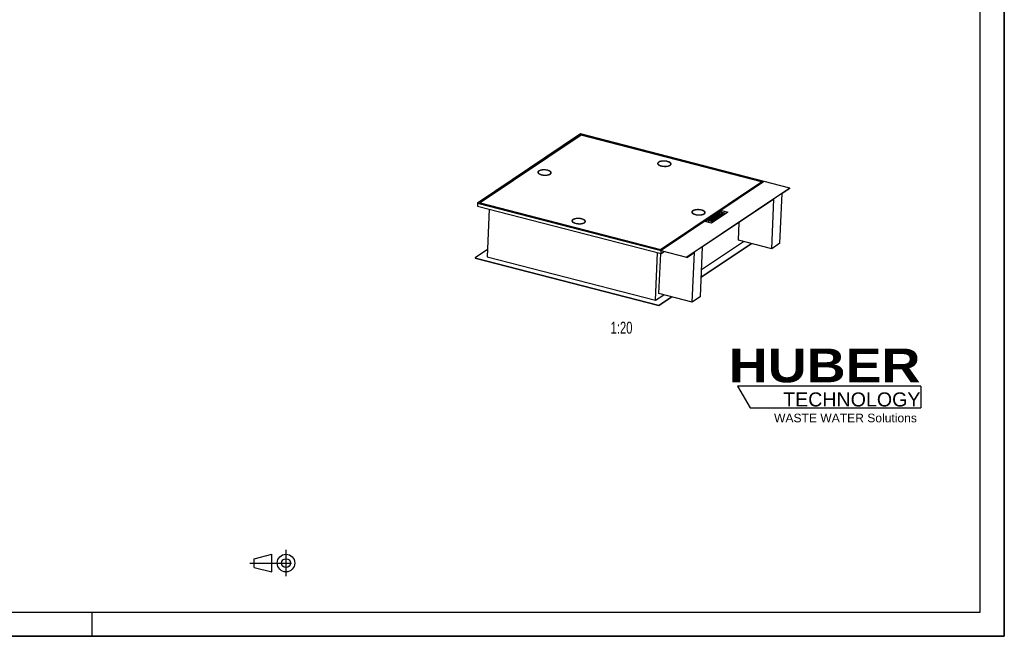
# Model space of a CAD drawing. Header units: millimetres. Extents: x 0 to 8400, y 0 to 5940.
# Tile 2 of 6: x 4298 to 8400, y 0 to 2568. Entities that reach past the tile are written whole.
import ezdxf

# ---------------------------------------------------------------- set-up
doc = ezdxf.new("R2010")
doc.units = ezdxf.units.MM
doc.header["$LTSCALE"] = 462
doc.linetypes.add('CENTER', pattern=[0.6, 0.375, -0.075, 0.075, -0.075])
doc.layers.get('0').update_dxf_attribs({"linetype": 'CONTINUOUS'})
for name, color, linetype in [('_ACHSEN', 7, 'CONTINUOUS'), ('_KURVEN', 7, 'CONTINUOUS'), ('_ZEICHNUNGSELEM', 7, 'CONTINUOUS'), ('HUBER_Logo_BL2', 7, 'CONTINUOUS')]:
    doc.layers.add(name, color=color, linetype=linetype)
doc.styles.get("Standard").update_dxf_attribs({"font": 'txt', "width": 0.7})
doc.styles.add('TEXTSTYLE_2', font='ariblk.ttf')
doc.styles.add('TEXTSTYLE_3', font='arial.ttf')

# ---------------------------------------------------------------- blocks, each defined once
blk = doc.blocks.new('HUBER_LOGO_BL2', base_point=(7675, 1007.5))
at = {"layer": 'HUBER_Logo_BL2', "color": 5, "linetype": 'CONTINUOUS'}
for p, q in [((8052.9, 1042), (7287.9, 1042)), ((7287.9, 1042), (7341.9, 952)), ((8052.9, 1042), (8052.9, 952)), ((7341.9, 952), (8052.9, 952))]:
    blk.add_line(p, q, dxfattribs=at)
at = {"layer": 'HUBER_Logo_BL2', "color": 2, "linetype": 'CONTINUOUS', "attachment_point": 3, "line_spacing_factor": 0.78}
for s, insert, char_height, width, style in [('HUBER\\P\\fArial;\\H58.5;TECHNOLOGY ', (8050.7, 1198.2), 140.4, 775.343, 'TEXTSTYLE_2'), ('WASTE WATER Solutions', (8036, 927.2), 36, 594.067, 'TEXTSTYLE_3')]:
    blk.add_mtext(s, dxfattribs=dict(at, insert=insert, char_height=char_height, width=width, style=style))
blk = doc.blocks.new('PROJEKTIONSMETHODE_1_BL3', base_point=(5360, 305))
at = {"color": 2, "linetype": 'CONTINUOUS'}
for p, q in [((5275.7, 323.3), (5349, 341.7)), ((5349, 268.3), (5349, 341.7)), ((5275.7, 286.7), (5275.7, 323.3)), ((5275.7, 286.7), (5349, 268.3))]:
    blk.add_line(p, q, dxfattribs=at)
at = {"color": 2, "linetype": 'CENTER'}
for p, q in [((5407.7, 360), (5407.7, 250)), ((5257.3, 305), (5462.7, 305))]:
    blk.add_line(p, q, dxfattribs=at)
at = {"color": 2, "linetype": 'CONTINUOUS'}
for radius in [36.7, 18.3]:
    blk.add_circle((5407.7, 305), radius, dxfattribs=at)

msp = doc.modelspace()

# ---------------------------------------------------------------- linework, layer by layer
at = {"color": 7, "linetype": 'CONTINUOUS'}
for p, q in [((8400, 0), (8400, 5940)), ((6634.78, 2091.81), (6205.61, 1804.28)), ((6635.55, 2090.7), (6208.33, 1804.49)), ((6637.85, 2087.38), (6216.49, 1805.1)), ((7506.28, 1866.6), (6634.78, 2091.81)), ((6635.33, 2085.7), (6635.55, 2090.7)), ((7397.24, 1893.87), (6635.55, 2090.7)), ((7389.08, 1893.26), (6637.85, 2087.38)), ((6956.76, 1967.36), (6956.84, 1969.19)), ((6457.63, 1930.7), (6457.71, 1932.54)), ((6511.58, 1928.38), (6511.66, 1930.22)), ((7010.71, 1965.04), (7010.79, 1966.87)), ((6967.65, 1609.14), (7389, 1891.42)), ((6967.73, 1610.97), (7389.08, 1893.26)), ((6970.02, 1607.66), (7397.24, 1893.87)), ((7389.08, 1893.26), (7389, 1891.42)), ((7506.28, 1866.6), (7077.11, 1579.08)), ((7385.25, 1885.84), (7381.94, 1886.69)), ((7506.2, 1864.77), (7474.43, 1843.48)), ((7506.2, 1864.77), (7506.28, 1866.6)), ((6216.49, 1805.1), (6216.41, 1803.26)), ((6216.49, 1805.1), (6967.73, 1610.97)), ((7440.22, 1820.56), (7143.02, 1621.45)), ((7431.34, 1614.09), (7440.22, 1820.56)), ((7465.56, 1637.01), (7474.43, 1843.48)), ((6205.61, 1804.28), (6205.06, 1791.43)), ((6205.06, 1791.43), (6970.23, 1593.71)), ((6205.61, 1804.28), (7077.11, 1579.08)), ((6208.33, 1804.49), (6970.02, 1607.66)), ((6216.41, 1803.26), (6967.65, 1609.14)), ((6220.78, 1802.14), (6219.85, 1801.51)), ((6254.68, 1778.61), (6246.16, 1580.49)), ((7099.06, 1764.95), (7099.14, 1766.79)), ((7153.01, 1762.63), (7153.09, 1764.47)), ((6599.93, 1728.3), (6600.01, 1730.13)), ((6653.88, 1725.98), (6653.96, 1727.82)), ((7292.77, 1649.9), (7295.95, 1723.91)), ((7139.01, 1528.17), (7312.93, 1644.69)), ((7431.34, 1614.09), (7292.77, 1649.9)), ((6247.49, 1611.32), (6195.83, 1576.71)), ((6967.73, 1610.97), (6967.65, 1609.14)), ((6970.23, 1593.71), (6970.71, 1604.72)), ((6970.23, 1593.71), (6982.23, 1601.74)), ((7077.03, 1577.24), (6970.71, 1604.72)), ((7134.15, 1414.99), (7143.02, 1621.45)), ((7137.61, 1495.51), (7347.1, 1635.86)), ((7137.69, 1497.35), (7345.18, 1636.36)), ((7465.56, 1637.01), (7431.34, 1614.09)), ((6195.83, 1576.71), (6195.75, 1574.87)), ((6195.75, 1574.87), (6960.93, 1377.15)), ((6195.83, 1576.71), (6961.01, 1378.98)), ((6246.16, 1580.49), (6946.85, 1399.43)), ((6946.85, 1399.43), (6955.36, 1597.55)), ((6961.36, 1427.87), (6968.51, 1594.15)), ((7077.03, 1577.24), (7108.8, 1598.53)), ((7077.03, 1577.24), (7077.11, 1579.08)), ((7099.93, 1392.06), (7108.8, 1598.53)), ((6946.85, 1399.43), (6981.52, 1422.66)), ((6960.93, 1377.15), (7015.69, 1413.83)), ((6961.01, 1378.98), (7013.77, 1414.33)), ((7099.93, 1392.06), (6961.36, 1427.87)), ((7134.15, 1414.99), (7099.93, 1392.06)), ((6961.01, 1378.98), (6960.93, 1377.15)), ((0, 0), (8400, 0))]:
    msp.add_line(p, q, dxfattribs=at)
at = {"color": 3, "linetype": 'CONTINUOUS'}
for p, q in [((8400, 5940), (8400, 0)), ((4600, 0), (4600, 100)), ((8400, 0), (0, 0))]:
    msp.add_line(p, q, dxfattribs=at)
at = {"color": 5, "linetype": 'CONTINUOUS'}
for p, q in [((8300, 100), (8300, 5840)), ((100, 100), (8300, 100))]:
    msp.add_line(p, q, dxfattribs=at)
at = {"color": 7, "linetype": 'CONTINUOUS'}
for points, knots in [([(6956.84, 1969.19), (6956.81, 1968.59), (6957.05, 1967.3), (6958.16, 1965.5), (6959.94, 1963.82), (6962.35, 1962.26), (6965.32, 1960.86), (6970.12, 1959.18), (6976.95, 1957.76), (6985.55, 1957.12), (6993.96, 1957.57), (7000.42, 1958.85), (7004.74, 1960.46), (7006.56, 1961.42), (7007.35, 1961.95)], [0, 0, 0, 0, 0.032266, 0.0687481, 0.1120977, 0.1633455, 0.2224327, 0.288616, 0.437095, 0.5963488, 0.7518959, 0.8898749, 0.9488602, 1, 1, 1, 1]), ([(6960.28, 1974.11), (6959.77, 1973.77), (6958.86, 1973.07), (6957.76, 1971.85), (6957.05, 1970.56), (6956.86, 1969.64), (6956.84, 1969.19)], [0, 0, 0, 0, 0.2957975, 0.5552778, 0.7858516, 1, 1, 1, 1]), ([(7010.79, 1966.87), (7010.82, 1967.47), (7010.58, 1968.77), (7009.47, 1970.57), (7007.69, 1972.25), (7005.28, 1973.81), (7002.31, 1975.21), (6997.51, 1976.89), (6990.68, 1978.31), (6982.08, 1978.95), (6973.67, 1978.5), (6967.21, 1977.22), (6962.89, 1975.61), (6961.07, 1974.64), (6960.28, 1974.11)], [0, 0, 0, 0, 0.032266, 0.0687481, 0.1120977, 0.1633455, 0.2224327, 0.288616, 0.437095, 0.5963488, 0.7518959, 0.8898749, 0.9488602, 1, 1, 1, 1]), ([(6457.71, 1932.54), (6457.69, 1931.94), (6457.92, 1930.64), (6459.03, 1928.85), (6460.82, 1927.16), (6463.22, 1925.61), (6466.19, 1924.2), (6471, 1922.53), (6477.82, 1921.1), (6486.42, 1920.47), (6494.83, 1920.91), (6501.29, 1922.19), (6505.62, 1923.8), (6507.43, 1924.77), (6508.22, 1925.3)], [0, 0, 0, 0, 0.032266, 0.0687481, 0.1120977, 0.1633455, 0.2224327, 0.288616, 0.437095, 0.5963488, 0.7518959, 0.8898749, 0.9488602, 1, 1, 1, 1]), ([(6461.16, 1937.46), (6460.65, 1937.12), (6459.73, 1936.41), (6458.63, 1935.2), (6457.92, 1933.9), (6457.73, 1932.98), (6457.71, 1932.54)], [0, 0, 0, 0, 0.2957975, 0.5552778, 0.7858516, 1, 1, 1, 1]), ([(6511.66, 1930.22), (6511.69, 1930.82), (6511.45, 1932.12), (6510.34, 1933.91), (6508.56, 1935.6), (6506.15, 1937.15), (6503.18, 1938.55), (6498.38, 1940.23), (6491.56, 1941.65), (6482.96, 1942.29), (6474.54, 1941.85), (6468.08, 1940.56), (6463.76, 1938.96), (6461.95, 1937.99), (6461.16, 1937.46)], [0, 0, 0, 0, 0.032266, 0.0687481, 0.1120977, 0.1633455, 0.2224327, 0.288616, 0.437095, 0.5963488, 0.7518959, 0.8898749, 0.9488602, 1, 1, 1, 1]), ([(6508.22, 1925.3), (6508.73, 1925.64), (6509.65, 1926.34), (6510.75, 1927.56), (6511.45, 1928.86), (6511.64, 1929.78), (6511.66, 1930.22)], [0, 0, 0, 0, 0.2957975, 0.5552778, 0.7858516, 1, 1, 1, 1]), ([(6956.76, 1967.36), (6956.76, 1967.24), (6956.76, 1966.76), (6956.84, 1966.27), (6956.94, 1965.93)], [0, 0, 0, 0, 0.2467692, 1, 1, 1, 1]), ([(7007.35, 1961.95), (7007.85, 1962.29), (7008.77, 1963), (7009.87, 1964.21), (7010.58, 1965.51), (7010.77, 1966.43), (7010.79, 1966.87)], [0, 0, 0, 0, 0.2957975, 0.5552778, 0.7858516, 1, 1, 1, 1]), ([(7099.14, 1766.79), (7099.11, 1766.19), (7099.34, 1764.89), (7100.46, 1763.1), (7102.24, 1761.41), (7104.64, 1759.86), (7107.62, 1758.45), (7112.42, 1756.78), (7119.24, 1755.35), (7127.84, 1754.72), (7136.26, 1755.16), (7142.72, 1756.44), (7147.04, 1758.05), (7148.85, 1759.02), (7149.64, 1759.55)], [0, 0, 0, 0, 0.032266, 0.0687481, 0.1120977, 0.1633455, 0.2224327, 0.288616, 0.437095, 0.5963488, 0.7518959, 0.8898749, 0.9488602, 1, 1, 1, 1]), ([(7102.58, 1771.71), (7102.07, 1771.37), (7101.15, 1770.66), (7100.05, 1769.45), (7099.35, 1768.15), (7099.16, 1767.23), (7099.14, 1766.79)], [0, 0, 0, 0, 0.2957975, 0.5552778, 0.7858516, 1, 1, 1, 1]), ([(7153.09, 1764.47), (7153.11, 1765.07), (7152.88, 1766.37), (7151.76, 1768.16), (7149.98, 1769.85), (7147.58, 1771.4), (7144.61, 1772.8), (7139.8, 1774.48), (7132.98, 1775.9), (7124.38, 1776.54), (7115.97, 1776.1), (7109.51, 1774.81), (7105.18, 1773.21), (7103.37, 1772.24), (7102.58, 1771.71)], [0, 0, 0, 0, 0.032266, 0.0687481, 0.1120977, 0.1633455, 0.2224327, 0.288616, 0.437095, 0.5963488, 0.7518959, 0.8898749, 0.9488602, 1, 1, 1, 1]), ([(7149.64, 1759.55), (7150.15, 1759.89), (7151.07, 1760.59), (7152.17, 1761.81), (7152.88, 1763.11), (7153.07, 1764.03), (7153.09, 1764.47)], [0, 0, 0, 0, 0.2957975, 0.5552778, 0.7858516, 1, 1, 1, 1]), ([(6600.01, 1730.13), (6599.98, 1729.54), (6600.22, 1728.24), (6601.33, 1726.44), (6603.11, 1724.76), (6605.52, 1723.2), (6608.49, 1721.8), (6613.29, 1720.12), (6620.12, 1718.7), (6628.72, 1718.06), (6637.13, 1718.51), (6643.59, 1719.79), (6647.91, 1721.4), (6649.73, 1722.37), (6650.52, 1722.89)], [0, 0, 0, 0, 0.032266, 0.0687481, 0.1120977, 0.1633455, 0.2224327, 0.288616, 0.437095, 0.5963488, 0.7518959, 0.8898749, 0.9488602, 1, 1, 1, 1]), ([(6603.45, 1735.06), (6602.94, 1734.71), (6602.03, 1734.01), (6600.93, 1732.79), (6600.22, 1731.5), (6600.03, 1730.58), (6600.01, 1730.13)], [0, 0, 0, 0, 0.2957975, 0.5552778, 0.7858516, 1, 1, 1, 1]), ([(6653.96, 1727.82), (6653.99, 1728.41), (6653.75, 1729.71), (6652.64, 1731.51), (6650.86, 1733.19), (6648.45, 1734.75), (6645.48, 1736.15), (6640.68, 1737.83), (6633.85, 1739.25), (6625.25, 1739.89), (6616.84, 1739.44), (6610.38, 1738.16), (6606.06, 1736.55), (6604.24, 1735.58), (6603.45, 1735.06)], [0, 0, 0, 0, 0.032266, 0.0687481, 0.1120977, 0.1633455, 0.2224327, 0.288616, 0.437095, 0.5963488, 0.7518959, 0.8898749, 0.9488602, 1, 1, 1, 1]), ([(6650.52, 1722.89), (6651.02, 1723.24), (6651.94, 1723.94), (6653.04, 1725.16), (6653.75, 1726.45), (6653.94, 1727.37), (6653.96, 1727.82)], [0, 0, 0, 0, 0.2957975, 0.5552778, 0.7858516, 1, 1, 1, 1]), ([(6653.58, 1724.56), (6653.62, 1724.68), (6653.78, 1725.13), (6653.87, 1725.62), (6653.88, 1725.98)], [0, 0, 0, 0, 0.2555617, 1, 1, 1, 1])]:
    msp.add_open_spline(points, degree=3, knots=knots, dxfattribs=at)
at = {"layer": '_ACHSEN', "color": 7, "linetype": 'CONTINUOUS'}
for points, knots in [([(6955.84, 1969.24), (6955.82, 1968.73), (6955.96, 1967.67), (6956.7, 1966.14), (6957.93, 1964.68), (6960.32, 1962.7), (6964.41, 1960.58), (6968.09, 1959.39), (6970.13, 1958.86)], [0, 0, 0, 0, 0.0804222, 0.1680738, 0.2682008, 0.3836431, 0.6625976, 1, 1, 1, 1]), ([(6997.5, 1977.2), (6995.3, 1977.77), (6990.71, 1978.65), (6983.69, 1979.24), (6976.67, 1979.13), (6970.11, 1978.33), (6964.43, 1976.89), (6960.47, 1975.14), (6958.12, 1973.43), (6956.88, 1972.12), (6956.08, 1970.72), (6955.86, 1969.72), (6955.84, 1969.24)], [0, 0, 0, 0, 0.149743, 0.3074875, 0.4644732, 0.6120156, 0.7424213, 0.8501086, 0.8948338, 0.9338399, 0.9682411, 1, 1, 1, 1]), ([(6957.15, 1970.62), (6957, 1970.44), (6956.46, 1969.75), (6956.06, 1968.94), (6955.9, 1968.32)], [0, 0, 0, 0, 0.2689267, 1, 1, 1, 1]), ([(7011.79, 1966.83), (7011.81, 1967.33), (7011.67, 1968.4), (7010.93, 1969.92), (7009.7, 1971.39), (7007.31, 1973.36), (7003.22, 1975.49), (6999.54, 1976.68), (6997.5, 1977.2)], [0, 0, 0, 0, 0.0804222, 0.1680738, 0.2682008, 0.3836431, 0.6625976, 1, 1, 1, 1]), ([(6456.71, 1932.58), (6456.69, 1932.08), (6456.84, 1931.02), (6457.58, 1929.49), (6458.8, 1928.03), (6461.19, 1926.05), (6465.29, 1923.92), (6468.96, 1922.74), (6471, 1922.21)], [0, 0, 0, 0, 0.0804222, 0.1680738, 0.2682008, 0.3836431, 0.6625976, 1, 1, 1, 1]), ([(6498.37, 1940.55), (6496.18, 1941.12), (6491.59, 1941.99), (6484.56, 1942.58), (6477.54, 1942.48), (6470.98, 1941.67), (6465.3, 1940.23), (6461.35, 1938.49), (6458.99, 1936.77), (6457.75, 1935.46), (6456.95, 1934.06), (6456.73, 1933.06), (6456.71, 1932.58)], [0, 0, 0, 0, 0.149743, 0.3074875, 0.4644732, 0.6120156, 0.7424213, 0.8501086, 0.8948338, 0.9338399, 0.9682411, 1, 1, 1, 1]), ([(6458.02, 1933.95), (6457.87, 1933.77), (6457.33, 1933.08), (6456.93, 1932.28), (6456.77, 1931.66)], [0, 0, 0, 0, 0.2688799, 1, 1, 1, 1]), ([(6458.01, 1933.95), (6457.86, 1933.77), (6457.33, 1933.08), (6456.93, 1932.28), (6456.77, 1931.66)], [0, 0, 0, 0, 0.2688309, 1, 1, 1, 1]), ([(6457.63, 1930.7), (6457.63, 1930.58), (6457.63, 1930.1), (6457.71, 1929.62), (6457.81, 1929.27)], [0, 0, 0, 0, 0.2467692, 1, 1, 1, 1]), ([(6471, 1922.21), (6473.2, 1921.64), (6477.79, 1920.77), (6484.81, 1920.17), (6491.83, 1920.28), (6498.39, 1921.08), (6504.07, 1922.52), (6508.03, 1924.27), (6510.38, 1925.99), (6511.63, 1927.3), (6512.43, 1928.7), (6512.64, 1929.7), (6512.66, 1930.18)], [0, 0, 0, 0, 0.149743, 0.3074875, 0.4644732, 0.6120156, 0.7424213, 0.8501086, 0.8948338, 0.9338399, 0.9682411, 1, 1, 1, 1]), ([(6512.66, 1930.18), (6512.68, 1930.68), (6512.54, 1931.74), (6511.8, 1933.27), (6510.57, 1934.73), (6508.19, 1936.71), (6504.09, 1938.83), (6500.42, 1940.02), (6498.37, 1940.55)], [0, 0, 0, 0, 0.0804222, 0.1680738, 0.2682008, 0.3836431, 0.6625976, 1, 1, 1, 1]), ([(6511.28, 1926.96), (6511.32, 1927.08), (6511.48, 1927.54), (6511.57, 1928.02), (6511.58, 1928.38)], [0, 0, 0, 0, 0.2555617, 1, 1, 1, 1]), ([(6512.53, 1929.26), (6512.49, 1929.46), (6512.29, 1930.32), (6511.87, 1931.11), (6511.48, 1931.65)], [0, 0, 0, 0, 0.2352984, 1, 1, 1, 1]), ([(6970.13, 1958.86), (6972.33, 1958.3), (6976.92, 1957.42), (6983.94, 1956.83), (6990.96, 1956.94), (6997.52, 1957.74), (7003.2, 1959.18), (7007.16, 1960.93), (7009.51, 1962.64), (7010.75, 1963.95), (7011.55, 1965.35), (7011.77, 1966.35), (7011.79, 1966.83)], [0, 0, 0, 0, 0.149743, 0.3074875, 0.4644732, 0.6120156, 0.7424213, 0.8501086, 0.8948338, 0.9338399, 0.9682411, 1, 1, 1, 1]), ([(7010.41, 1963.62), (7010.45, 1963.73), (7010.61, 1964.19), (7010.7, 1964.68), (7010.71, 1965.04)], [0, 0, 0, 0, 0.2555617, 1, 1, 1, 1]), ([(7011.65, 1965.91), (7011.62, 1966.11), (7011.42, 1966.97), (7011, 1967.76), (7010.61, 1968.31)], [0, 0, 0, 0, 0.2353016, 1, 1, 1, 1]), ([(7098.14, 1766.83), (7098.12, 1766.33), (7098.26, 1765.27), (7099, 1763.74), (7100.22, 1762.28), (7102.61, 1760.3), (7106.71, 1758.17), (7110.38, 1756.99), (7112.42, 1756.46)], [0, 0, 0, 0, 0.0804222, 0.1680738, 0.2682008, 0.3836431, 0.6625976, 1, 1, 1, 1]), ([(7139.8, 1774.8), (7137.6, 1775.37), (7133.01, 1776.24), (7125.99, 1776.83), (7118.97, 1776.73), (7112.41, 1775.92), (7106.73, 1774.48), (7102.77, 1772.74), (7100.42, 1771.02), (7099.17, 1769.71), (7098.37, 1768.31), (7098.16, 1767.31), (7098.14, 1766.83)], [0, 0, 0, 0, 0.149743, 0.3074875, 0.4644732, 0.6120156, 0.7424213, 0.8501086, 0.8948338, 0.9338399, 0.9682411, 1, 1, 1, 1]), ([(7099.45, 1768.21), (7099.29, 1768.03), (7098.76, 1767.34), (7098.35, 1766.53), (7098.2, 1765.91)], [0, 0, 0, 0, 0.2689082, 1, 1, 1, 1]), ([(7099.06, 1764.95), (7099.05, 1764.83), (7099.05, 1764.35), (7099.13, 1763.87), (7099.24, 1763.52)], [0, 0, 0, 0, 0.2467692, 1, 1, 1, 1]), ([(7112.42, 1756.46), (7114.62, 1755.89), (7119.21, 1755.02), (7126.24, 1754.42), (7133.26, 1754.53), (7139.81, 1755.33), (7145.49, 1756.77), (7149.45, 1758.52), (7151.81, 1760.24), (7153.05, 1761.55), (7153.85, 1762.95), (7154.07, 1763.95), (7154.09, 1764.43)], [0, 0, 0, 0, 0.149743, 0.3074875, 0.4644732, 0.6120156, 0.7424213, 0.8501086, 0.8948338, 0.9338399, 0.9682411, 1, 1, 1, 1]), ([(7154.09, 1764.43), (7154.11, 1764.93), (7153.96, 1765.99), (7153.22, 1767.52), (7152, 1768.98), (7149.61, 1770.96), (7145.51, 1773.08), (7141.84, 1774.27), (7139.8, 1774.8)], [0, 0, 0, 0, 0.0804222, 0.1680738, 0.2682008, 0.3836431, 0.6625976, 1, 1, 1, 1]), ([(7153.95, 1763.51), (7153.92, 1763.71), (7153.72, 1764.57), (7153.3, 1765.36), (7152.91, 1765.9)], [0, 0, 0, 0, 0.2352995, 1, 1, 1, 1]), ([(7153.95, 1763.51), (7153.92, 1763.71), (7153.72, 1764.57), (7153.3, 1765.36), (7152.91, 1765.9)], [0, 0, 0, 0, 0.2352995, 1, 1, 1, 1]), ([(6599.01, 1730.18), (6598.99, 1729.68), (6599.13, 1728.61), (6599.87, 1727.09), (6601.1, 1725.62), (6603.49, 1723.64), (6607.58, 1721.52), (6611.26, 1720.33), (6613.3, 1719.81)], [0, 0, 0, 0, 0.0804222, 0.1680738, 0.2682008, 0.3836431, 0.6625976, 1, 1, 1, 1]), ([(6640.67, 1738.14), (6638.47, 1738.71), (6633.88, 1739.59), (6626.86, 1740.18), (6619.84, 1740.07), (6613.28, 1739.27), (6607.6, 1737.83), (6603.64, 1736.08), (6601.29, 1734.37), (6600.05, 1733.06), (6599.25, 1731.66), (6599.03, 1730.66), (6599.01, 1730.18)], [0, 0, 0, 0, 0.149743, 0.3074875, 0.4644732, 0.6120156, 0.7424213, 0.8501086, 0.8948338, 0.9338399, 0.9682411, 1, 1, 1, 1]), ([(6600.32, 1731.55), (6600.16, 1731.37), (6599.63, 1730.68), (6599.23, 1729.88), (6599.07, 1729.26)], [0, 0, 0, 0, 0.2688912, 1, 1, 1, 1]), ([(6599.93, 1728.3), (6599.93, 1728.18), (6599.93, 1727.7), (6600.01, 1727.22), (6600.11, 1726.87)], [0, 0, 0, 0, 0.2467692, 1, 1, 1, 1]), ([(6613.3, 1719.81), (6615.5, 1719.24), (6620.09, 1718.36), (6627.11, 1717.77), (6634.13, 1717.88), (6640.69, 1718.68), (6646.37, 1720.12), (6650.33, 1721.87), (6652.68, 1723.58), (6653.92, 1724.89), (6654.72, 1726.29), (6654.94, 1727.29), (6654.96, 1727.77)], [0, 0, 0, 0, 0.149743, 0.3074875, 0.4644732, 0.6120156, 0.7424213, 0.8501086, 0.8948338, 0.9338399, 0.9682411, 1, 1, 1, 1]), ([(6654.96, 1727.77), (6654.98, 1728.27), (6654.84, 1729.34), (6654.1, 1730.86), (6652.87, 1732.33), (6650.48, 1734.31), (6646.39, 1736.43), (6642.71, 1737.62), (6640.67, 1738.14)], [0, 0, 0, 0, 0.0804222, 0.1680738, 0.2682008, 0.3836431, 0.6625976, 1, 1, 1, 1]), ([(6654.82, 1726.86), (6654.79, 1727.06), (6654.59, 1727.91), (6654.17, 1728.7), (6653.78, 1729.25)], [0, 0, 0, 0, 0.2352969, 1, 1, 1, 1]), ([(7152.7, 1761.21), (7152.75, 1761.33), (7152.91, 1761.79), (7152.99, 1762.27), (7153.01, 1762.63)], [0, 0, 0, 0, 0.2555617, 1, 1, 1, 1])]:
    msp.add_open_spline(points, degree=3, knots=knots, dxfattribs=at)
at = {"layer": '_KURVEN', "color": 4, "linetype": 'CONTINUOUS'}
for p, q in [((7153.77, 1726.72), (7222.2, 1772.56)), ((7248.35, 1765.81), (7179.92, 1719.96)), ((7218.79, 1766.23), (7215.77, 1764.2)), ((7215.77, 1764.2), (7222.82, 1762.38)), ((7236.22, 1761.72), (7218.79, 1766.23)), ((7222.2, 1772.56), (7248.35, 1765.81)), ((7179.92, 1719.96), (7153.77, 1726.72)), ((7169.32, 1733.09), (7165.9, 1730.8)), ((7165.9, 1730.8), (7172.41, 1730.48)), ((7176.26, 1732.79), (7169.32, 1733.09)), ((7175.52, 1737.24), (7172.49, 1735.21)), ((7172.49, 1735.21), (7179.56, 1733.38)), ((7192.95, 1732.74), (7175.52, 1737.24)), ((7185.43, 1743.88), (7177.19, 1738.36)), ((7177.19, 1738.36), (7181.14, 1737.34)), ((7179.56, 1733.38), (7179.29, 1733.2)), ((7181.14, 1737.34), (7186.35, 1740.83)), ((7181.58, 1731.68), (7182.85, 1732.53)), ((7182.85, 1732.53), (7186.4, 1731.61)), ((7186.4, 1731.61), (7185.07, 1730.73)), ((7189.79, 1739.94), (7185.08, 1736.79)), ((7185.08, 1736.79), (7188.64, 1735.88)), ((7202.86, 1739.38), (7185.43, 1743.88)), ((7186.35, 1740.83), (7189.79, 1739.94)), ((7187.92, 1729.36), (7192.95, 1732.74)), ((7188.64, 1735.88), (7193.34, 1739.03)), ((7196.04, 1750.99), (7190.83, 1747.49)), ((7196.11, 1738.31), (7191.04, 1734.91)), ((7191.04, 1734.91), (7194.76, 1733.95)), ((7193.34, 1739.03), (7196.11, 1738.31)), ((7194.76, 1733.95), (7202.86, 1739.38)), ((7195.2, 1746.95), (7196.74, 1747.98)), ((7213.47, 1746.48), (7196.04, 1750.99)), ((7196.74, 1747.98), (7200.27, 1747.07)), ((7200.27, 1747.07), (7198.73, 1746.04)), ((7202.27, 1745.33), (7203.59, 1746.21)), ((7203.59, 1746.21), (7206.89, 1745.36)), ((7205.09, 1750.51), (7215.48, 1747.83)), ((7206.89, 1745.36), (7205.56, 1744.46)), ((7207.81, 1742.7), (7213.47, 1746.48)), ((7218.49, 1749.85), (7207.85, 1752.6)), ((7212.46, 1761.99), (7209.43, 1759.96)), ((7209.43, 1759.96), (7226.86, 1755.46)), ((7211.19, 1754.84), (7221.83, 1752.09)), ((7219.52, 1760.17), (7212.46, 1761.99)), ((7224.85, 1754.11), (7214.46, 1756.79)), ((7215.48, 1747.83), (7218.49, 1749.85)), ((7222.82, 1762.38), (7219.52, 1760.17)), ((7221.83, 1752.09), (7224.85, 1754.11)), ((7223.8, 1759.06), (7227.1, 1761.28)), ((7229.89, 1757.49), (7223.8, 1759.06)), ((7226.86, 1755.46), (7229.89, 1757.49)), ((7227.1, 1761.28), (7233.2, 1759.7)), ((7233.2, 1759.7), (7236.22, 1761.72))]:
    msp.add_line(p, q, dxfattribs=at)
for points in [[(7173.91, 1730.48), (7173.24, 1730.46), (7172.75, 1730.46), (7172.41, 1730.48)], [(7175.32, 1730.57), (7175.06, 1730.53), (7174.6, 1730.5), (7173.91, 1730.48)], [(7176.76, 1730.93), (7176.17, 1730.75), (7175.69, 1730.62), (7175.32, 1730.57)], [(7176.26, 1732.79), (7177.16, 1732.75), (7177.78, 1732.76), (7178.14, 1732.82)], [(7176.38, 1730.04), (7176.36, 1730.28), (7176.48, 1730.58), (7176.76, 1730.93)], [(7177.13, 1728.96), (7176.66, 1729.3), (7176.41, 1729.66), (7176.38, 1730.04)], [(7179.29, 1728.08), (7178.31, 1728.33), (7177.6, 1728.62), (7177.13, 1728.96)], [(7178.14, 1732.82), (7178.63, 1732.89), (7179.02, 1733.02), (7179.29, 1733.2)], [(7182.56, 1727.66), (7181.49, 1727.65), (7180.39, 1727.79), (7179.29, 1728.08)], [(7181.01, 1731.08), (7180.89, 1730.93), (7180.91, 1730.77), (7181.07, 1730.61)], [(7181.58, 1731.68), (7181.45, 1731.59), (7181.25, 1731.39), (7181.01, 1731.08)], [(7181.07, 1730.61), (7181.24, 1730.45), (7181.51, 1730.32), (7181.9, 1730.22)], [(7181.9, 1730.22), (7182.45, 1730.08), (7182.98, 1730.03), (7183.49, 1730.09)], [(7185.35, 1728.04), (7184.57, 1727.78), (7183.64, 1727.66), (7182.56, 1727.66)], [(7183.49, 1730.09), (7183.99, 1730.14), (7184.52, 1730.36), (7185.07, 1730.73)], [(7187.92, 1729.36), (7186.98, 1728.74), (7186.13, 1728.3), (7185.35, 1728.04)], [(7189.13, 1745.61), (7189.12, 1745.85), (7189.32, 1746.16), (7189.71, 1746.53)], [(7189.88, 1744.52), (7189.39, 1744.87), (7189.14, 1745.23), (7189.13, 1745.61)], [(7189.71, 1746.53), (7190.22, 1747.03), (7190.61, 1747.35), (7190.83, 1747.49)], [(7191.96, 1743.65), (7191.06, 1743.89), (7190.36, 1744.18), (7189.88, 1744.52)], [(7195.22, 1743.28), (7194.15, 1743.24), (7193.07, 1743.37), (7191.96, 1743.65)], [(7195.2, 1746.95), (7194.68, 1746.6), (7194.46, 1746.31), (7194.58, 1746.08)], [(7194.58, 1746.08), (7194.7, 1745.85), (7195.04, 1745.67), (7195.6, 1745.53)], [(7198.33, 1743.91), (7197.32, 1743.52), (7196.29, 1743.31), (7195.22, 1743.28)], [(7195.6, 1745.53), (7196.11, 1745.39), (7196.63, 1745.36), (7197.15, 1745.42)], [(7197.15, 1745.42), (7197.67, 1745.48), (7198.21, 1745.69), (7198.73, 1746.04)], [(7198.43, 1742.9), (7198.18, 1743.19), (7198.15, 1743.53), (7198.33, 1743.91)], [(7200.55, 1741.86), (7199.51, 1742.12), (7198.81, 1742.47), (7198.43, 1742.9)], [(7200.89, 1752.64), (7200.59, 1753.08), (7200.51, 1753.47), (7200.66, 1753.82)], [(7204.4, 1741.57), (7203.06, 1741.44), (7201.77, 1741.54), (7200.55, 1741.86)], [(7200.66, 1753.82), (7200.87, 1754.31), (7201.37, 1754.84), (7202.19, 1755.39)], [(7202.45, 1751.45), (7201.71, 1751.81), (7201.19, 1752.2), (7200.89, 1752.64)], [(7202.27, 1745.33), (7201.81, 1745.02), (7201.62, 1744.76), (7201.72, 1744.56)], [(7201.72, 1744.56), (7201.82, 1744.36), (7202.15, 1744.19), (7202.7, 1744.05)], [(7202.19, 1755.39), (7202.67, 1755.71), (7203.25, 1756.04), (7203.93, 1756.38)], [(7205.09, 1750.51), (7204.05, 1750.78), (7203.18, 1751.09), (7202.45, 1751.45)], [(7202.7, 1744.05), (7203.2, 1743.92), (7203.7, 1743.88), (7204.17, 1743.93)], [(7203.93, 1756.38), (7204.61, 1756.73), (7205.31, 1756.99), (7206.04, 1757.15)], [(7204.17, 1743.93), (7204.64, 1743.98), (7205.1, 1744.16), (7205.56, 1744.46)], [(7207.81, 1742.7), (7206.87, 1742.07), (7205.74, 1741.69), (7204.4, 1741.57)], [(7206.5, 1754.5), (7205.98, 1754.15), (7205.83, 1753.81), (7206.06, 1753.48)], [(7206.04, 1757.15), (7206.78, 1757.31), (7207.62, 1757.41), (7208.58, 1757.45)], [(7206.06, 1753.48), (7206.29, 1753.14), (7206.89, 1752.85), (7207.85, 1752.6)], [(7208.53, 1755.12), (7207.7, 1755.06), (7207.02, 1754.85), (7206.5, 1754.5)], [(7211.19, 1754.84), (7210.24, 1755.08), (7209.36, 1755.17), (7208.53, 1755.12)], [(7208.58, 1757.45), (7209.54, 1757.5), (7210.42, 1757.47), (7211.23, 1757.37)], [(7211.23, 1757.37), (7212.53, 1757.2), (7213.6, 1757.01), (7214.46, 1756.79)]]:
    msp.add_open_spline(points, degree=3, dxfattribs=at)

# ---------------------------------------------------------------- block references
at = {"color": 2, "linetype": 'CONTINUOUS'}
msp.add_blockref('PROJEKTIONSMETHODE_1_BL3', (5360, 305), dxfattribs=at)
at = {"layer": 'HUBER_Logo_BL2'}
msp.add_blockref('HUBER_LOGO_BL2', (7674.99, 1007.48), dxfattribs=at)

# ---------------------------------------------------------------- texts
at = {"layer": '_ZEICHNUNGSELEM', "color": 2, "linetype": 'CONTINUOUS', "insert": (6851.02, 1310.15), "char_height": 50, "width": 187.5, "attachment_point": 3, "line_spacing_factor": 0.9}
msp.add_mtext('1:20', dxfattribs=at)

doc.saveas('drawing.dxf')
